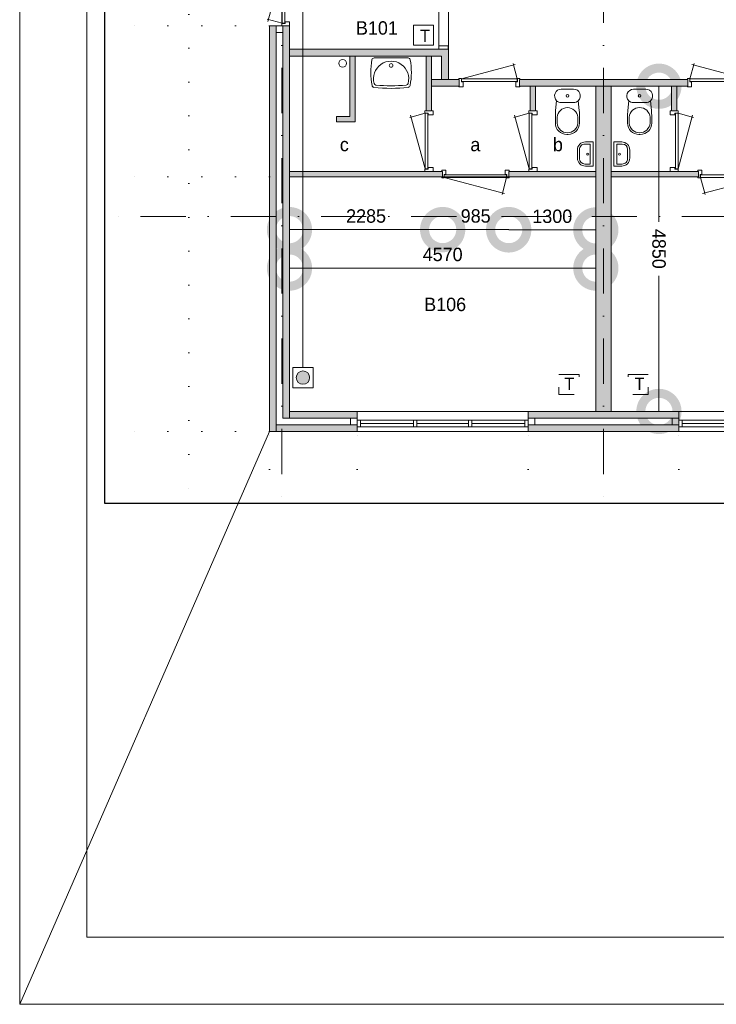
# Model space of a CAD drawing. Header units: millimetres. Extents: x 0 to 84100, y 0 to 59400.
# Tile 1 of 36: x 0 to 10391, y 0 to 14683. Entities that reach past the tile are written whole.
import ezdxf
from ezdxf.enums import TextEntityAlignment as Align
from ezdxf.xclip import XClip

# ---------------------------------------------------------------- set-up
doc = ezdxf.new("R2010")
doc.units = ezdxf.units.MM
doc.header["$PDMODE"] = 3
doc.header["$PDSIZE"] = 1
for name, pattern in [('DGN1', [504.6, 0, -504.6]), ('DGN2', [672.8, 336.4, -336.4]), ('DGN4', [1345.6, 672.8, -336.4, 0, -336.4])]:
    doc.linetypes.add(name, pattern=pattern)
for name, color, linetype in [('16', 7, 'Continuous'), ('17', 7, 'Continuous'), ('29', 7, 'Continuous'), ('30', 7, 'Continuous'), ('31', 7, 'Continuous'), ('32', 7, 'Continuous'), ('33', 7, 'Continuous'), ('40', 7, 'Continuous'), ('48', 7, 'Continuous'), ('56', 7, 'Continuous'), ('58', 7, 'Continuous'), ('62', 7, 'Continuous'), ('63', 7, 'Continuous'), ('KADER', 7, 'Continuous'), ('TRAP', 7, 'Continuous')]:
    doc.layers.add(name, color=color, linetype=linetype)
doc.styles.add('dgn001', font='dgn001.shx')
doc.styles.add('dgn003', font='dgn003.shx')
doc.styles.get("Standard").update_dxf_attribs({"font": 'arial.ttf'})
doc.dimstyles.get("Standard").update_dxf_attribs({"dimtxt": 0.18, "dimasz": 0.18, "dimexe": 0.18, "dimexo": 0.0625, "dimgap": 0.09, "dimtad": 0, "dimtih": 1, "dimtoh": 1, "dimdec": 4, "dimzin": 0, "dimdsep": 46, "dimtxsty": 'Standard', "dimcen": 0.09, "dimadec": 0, "dimazin": 0, "dimtfac": 1, "dimtdec": 4, "dimtofl": 0, "dimtmove": 0, "dimatfit": 3, "dimfxl": 1, "dimtolj": 1, "dimtzin": 0, "dimarcsym": 0})

# ---------------------------------------------------------------- blocks, each defined once
blk = doc.blocks.new('AnonymousCell41')
at = {"layer": 'TRAP', "color": 1, "linetype": 'DGN2', "lineweight": 0, "flags": 128}
blk.add_lwpolyline([(150, 139), (-150, 139), (-150, -161), (150, -161), (150, 139)], dxfattribs=at)
at = {"layer": 'TRAP', "color": 1, "linetype": 'DGN2', "lineweight": 0, "style": 'dgn001'}
blk.add_text('T', height=180, dxfattribs=at).set_placement((-52, -90))
blk = doc.blocks.new('AnonymousCell42')
at = {"layer": 'TRAP', "color": 1, "linetype": 'DGN2', "lineweight": 0, "flags": 128}
blk.add_lwpolyline([(-150, 139), (150, 139), (150, -161), (-150, -161), (-150, 139)], dxfattribs=at)
at = {"layer": 'TRAP', "color": 1, "linetype": 'DGN2', "lineweight": 0, "style": 'dgn001'}
blk.add_text('T', height=180, dxfattribs=at).set_placement((-68, -90))
blk = doc.blocks.new('EAD021')
at = {"layer": '29'}
h = blk.add_hatch(color=3, dxfattribs=at)
edge = h.paths.add_edge_path()
edge.add_arc((0, 0), 100, 0, 360)
at = {"layer": '29', "color": 3, "linetype": 'Continuous', "lineweight": 0}
blk.add_circle((0, 0), 100, dxfattribs=at)
blk = doc.blocks.new('AnonymousCell43')
at = {"layer": '29', "color": 1, "linetype": 'Continuous', "lineweight": 0, "flags": 128}
blk.add_lwpolyline([(-240, -184), (-240, 116), (60, 116), (60, -184), (-240, -184)], dxfattribs=at)
at = {"color": 1, "linetype": 'Continuous', "lineweight": 0}
blk.add_blockref('EAD021', (-90, -34), dxfattribs=at)
blk = doc.blocks.new('AnonymousCell108')
at = {"layer": 'TRAP', "color": 1, "linetype": 'Continuous', "lineweight": 0, "flags": 128}
blk.add_lwpolyline([(150, -139), (-150, -139), (-150, 161), (150, 161), (150, -139)], dxfattribs=at)
at = {"layer": 'TRAP', "color": 1, "linetype": 'DGN2', "lineweight": 0, "style": 'dgn001'}
blk.add_text('T', height=180, dxfattribs=at).set_placement((-52, -90))
blk = doc.blocks.new('CLOS02')
at = {"layer": '40', "color": 7, "linetype": 'Continuous', "lineweight": 0}
for p, q in [((-92, -220), (92, -220)), ((-155, -528), (-155, -436)), ((155, -528), (155, -436)), ((-1, -670), (1, -670))]:
    blk.add_line(p, q, dxfattribs=at)
at = {"layer": '40', "color": 7, "linetype": 'Continuous', "lineweight": 0, "flags": 128}
for points in [[(-176, -338), (-162, -192), (-162, -192, -0.674333), (-92, -20), (-92, -20), (92, -20), (92, -20, -0.674333), (162, -192), (162, -192), (176, -338), (176, -338, -0.023285), (180, -431), (180, -431), (180, -525), (180, -525, -0.414214), (10, -695), (10, -695), (-10, -695), (-10, -695, -0.414214), (-180, -525), (-180, -525), (-180, -431), (-180, -431, -0.023285), (-176, -338)], [(-155, -437, -0.917514), (155, -437)], [(155, -528, -0.917521), (-155, -528)]]:
    blk.add_lwpolyline(points, format="xyb", dxfattribs=at)
at = {"layer": '40', "color": 7, "linetype": 'Continuous', "lineweight": 0}
blk.add_circle((0, -120), 20, dxfattribs=at)
for centre, start, end in [((-92, -120), 225.9727, 270), ((92, -120), 270, 314.0273)]:
    blk.add_arc(centre, 100, start, end, dxfattribs=at)
blk = doc.blocks.new('FT01')
at = {"layer": '40', "color": 7, "linetype": 'Continuous', "lineweight": 0}
for p, q in [((-135, 180), (-20, 180)), ((-65, 149), (-65, -149)), ((-20, 180), (-20, -180)), ((-65, -149), (-144, -149))]:
    blk.add_line(p, q, dxfattribs=at)
at = {"layer": '40', "color": 7, "linetype": 'Continuous', "lineweight": 0, "flags": 128}
for points in [[(-255, 60, -0.414214), (-135, 180)], [(-224, 69, -0.414214), (-144, 149)]]:
    blk.add_lwpolyline(points, format="xyb", dxfattribs=at)
for points in [[(-144, 149), (-65, 149)], [(-255, -60), (-255, 60)], [(-224, -69), (-224, 69)], [(-20, -180), (-135, -180)]]:
    blk.add_lwpolyline(points, dxfattribs=at)
at = {"layer": '40', "color": 7, "linetype": 'Continuous', "lineweight": 0}
blk.add_circle((-101, -1), 15.1, dxfattribs=at)
for centre, radius in [((-135, -60), 120), ((-144, -69), 80)]:
    blk.add_arc(centre, radius, 180, 270, dxfattribs=at)
blk = doc.blocks.new('WT01')
at = {"layer": '40', "color": 7, "linetype": 'Continuous', "lineweight": 0}
blk.add_line((-253, -20), (253, -20), dxfattribs=at)
blk.add_circle((0, -133), 28.1, dxfattribs=at)
for centre, radius, start, end in [((766, -236), 1068, 169.7983, 190.5514), ((-253, -53), 33, 90, 169.9973), ((0, -332), 263, 344.8667, 195.1333), ((253, -53), 33, 10.0027, 90), ((-766, -236), 1068, 349.4486, 10.2017), ((-252, -426), 33, 190.3455, 263.1425), ((-222, -392), 33, 195.1333, 263.9582), ((0, 1707), 2144, 263.9582, 276.0418), ((222, -392), 33, 276.0418, 344.8667), ((252, -426), 33, 276.8575, 349.6545), ((0, 1669), 2144, 263.1425, 276.8575)]:
    blk.add_arc(centre, radius, start, end, dxfattribs=at)
blk = doc.blocks.new('830R10')
at = {"layer": '33', "color": 1, "linetype": 'Continuous', "lineweight": 0}
for p, q in [((-108, -38), (-336.87, -99.32)), ((-108, -868), (-322.82, -66.28))]:
    blk.add_line(p, q, dxfattribs=at)
at = {"layer": '33', "color": 92, "linetype": 'Continuous', "lineweight": 13, "true_color": 0x00e100, "flags": 128}
for points in [[(-100, 0), (-111, 0), (-111, -35), (-61, -35), (-61, -60), (11, -60), (11, 0), (0, 0)], [(-100, -906), (-111, -906), (-111, -871), (-61, -871), (-61, -846), (11, -846), (11, -906), (0, -906)]]:
    blk.add_lwpolyline(points, dxfattribs=at)
at = {"layer": '33', "color": 2, "linetype": 'Continuous', "lineweight": 13, "true_color": 0xf0f000, "flags": 128}
blk.add_lwpolyline([(-108, -868), (-108, -38), (-68, -38), (-68, -868), (-108, -868)], dxfattribs=at)
blk = doc.blocks.new('830R101')
at = {"layer": '33', "color": 1, "linetype": 'Continuous', "lineweight": 0}
for p, q in [((-108, -38), (-336.87, -99.32)), ((-108, -868), (-322.82, -66.28))]:
    blk.add_line(p, q, dxfattribs=at)
at = {"layer": '33', "color": 92, "linetype": 'Continuous', "lineweight": 13, "true_color": 0x00e100, "flags": 128}
for points in [[(-100, 0), (-111, 0), (-111, -35), (-61, -35), (-61, -60), (11, -60), (11, 0), (0, 0)], [(-100, -906), (-111, -906), (-111, -871), (-61, -871), (-61, -846), (11, -846), (11, -906), (0, -906)]]:
    blk.add_lwpolyline(points, dxfattribs=at)
at = {"layer": '33', "color": 2, "linetype": 'Continuous', "lineweight": 13, "true_color": 0xf0f000, "flags": 128}
blk.add_lwpolyline([(-108, -868), (-108, -38), (-68, -38), (-68, -868), (-108, -868)], dxfattribs=at)
blk = doc.blocks.new('830R102')
at = {"layer": '33', "color": 1, "linetype": 'Continuous', "lineweight": 0}
for p, q in [((-868, 108), (-66.28, 322.82)), ((-38, 108), (-99.32, 336.87))]:
    blk.add_line(p, q, dxfattribs=at)
at = {"layer": '33', "color": 92, "linetype": 'Continuous', "lineweight": 13, "true_color": 0x00e100, "flags": 128}
for points in [[(-906, 100), (-906, 111), (-871, 111), (-871, 61), (-846, 61), (-846, -11), (-906, -11), (-906, 0)], [(0, 100), (0, 111), (-35, 111), (-35, 61), (-60, 61), (-60, -11), (0, -11), (0, 0)]]:
    blk.add_lwpolyline(points, dxfattribs=at)
at = {"layer": '33', "color": 2, "linetype": 'Continuous', "lineweight": 13, "true_color": 0xf0f000, "flags": 128}
blk.add_lwpolyline([(-868, 108), (-38, 108), (-38, 68), (-868, 68), (-868, 108)], dxfattribs=at)
blk = doc.blocks.new('930L09')
at = {"layer": '33', "color": 1, "linetype": 'Continuous', "lineweight": 0}
for p, q in [((38, -98), (936.31, -338.7)), ((968, -98), (899.56, -353.44))]:
    blk.add_line(p, q, dxfattribs=at)
at = {"layer": '33', "color": 92, "linetype": 'Continuous', "lineweight": 13, "true_color": 0x00e100, "flags": 128}
for points in [[(0, -90), (0, -101), (35, -101), (35, -51), (60, -51), (60, 11), (0, 11), (0, 0)], [(1006, -90), (1006, -101), (971, -101), (971, -51), (946, -51), (946, 11), (1006, 11), (1006, 0)]]:
    blk.add_lwpolyline(points, dxfattribs=at)
at = {"layer": '33', "color": 2, "linetype": 'Continuous', "lineweight": 13, "true_color": 0xf0f000, "flags": 128}
blk.add_lwpolyline([(968, -98), (38, -98), (38, -58), (968, -58), (968, -98)], dxfattribs=at)
blk = doc.blocks.new('930L091')
at = {"layer": '33', "color": 1, "linetype": 'Continuous', "lineweight": 0}
for p, q in [((-968, -98), (-899.56, -353.44)), ((-38, -98), (-936.31, -338.7))]:
    blk.add_line(p, q, dxfattribs=at)
at = {"layer": '33', "color": 92, "linetype": 'Continuous', "lineweight": 13, "true_color": 0x00e100, "flags": 128}
for points in [[(-1006, -90), (-1006, -101), (-971, -101), (-971, -51), (-946, -51), (-946, 11), (-1006, 11), (-1006, 0)], [(0, -90), (0, -101), (-35, -101), (-35, -51), (-60, -51), (-60, 11), (0, 11), (0, 0)]]:
    blk.add_lwpolyline(points, dxfattribs=at)
at = {"layer": '33', "color": 2, "linetype": 'Continuous', "lineweight": 13, "true_color": 0xf0f000, "flags": 128}
blk.add_lwpolyline([(-968, -98), (-38, -98), (-38, -58), (-968, -58), (-968, -98)], dxfattribs=at)
blk = doc.blocks.new('CLOS021')
at = {"layer": '40', "color": 7, "linetype": 'Continuous', "lineweight": 0}
for p, q in [((92, -220), (-93, -220)), ((-155, -528), (-155, -436)), ((155, -528), (155, -436)), ((1, -670), (-1, -670))]:
    blk.add_line(p, q, dxfattribs=at)
at = {"layer": '40', "color": 7, "linetype": 'Continuous', "lineweight": 0, "flags": 128}
for points in [[(176, -338), (162, -192), (162, -192, 0.674333), (92, -20), (92, -20), (-93, -20), (-93, -20, 0.674333), (-162, -192), (-162, -192), (-176, -338), (-176, -338, 0.023285), (-180, -431), (-180, -431), (-180, -525), (-180, -525, 0.414214), (-10, -695), (-10, -695), (10, -695), (10, -695, 0.414214), (180, -525), (180, -525), (180, -431), (180, -431, 0.023285), (176, -338)], [(-93, -220, -0.194504), (-162, -192)], [(162, -192, -0.194504), (92, -220)]]:
    blk.add_lwpolyline(points, format="xyb", dxfattribs=at)
at = {"layer": '40', "color": 7, "linetype": 'Continuous', "lineweight": 0}
blk.add_circle((0, -120), 20, dxfattribs=at)
for centre, start, end in [((0, -450), 4.9263, 175.0736), ((0, -514), 184.9259, 355.0741)]:
    blk.add_arc(centre, 156, start, end, dxfattribs=at)
blk = doc.blocks.new('FT011')
at = {"layer": '40', "color": 7, "linetype": 'Continuous', "lineweight": 0}
for p, q in [((135, 180), (20, 180)), ((20, 180), (20, -180)), ((65, 149), (65, -149)), ((65, -149), (144, -149))]:
    blk.add_line(p, q, dxfattribs=at)
at = {"layer": '40', "color": 7, "linetype": 'Continuous', "lineweight": 0, "flags": 128}
for points in [[(144, 149), (65, 149)], [(224, -69), (224, 69)], [(255, -60), (255, 60)], [(20, -180), (135, -180)]]:
    blk.add_lwpolyline(points, dxfattribs=at)
for points in [[(255, -60, -0.414214), (135, -180)], [(224, -69, -0.414214), (144, -149)]]:
    blk.add_lwpolyline(points, format="xyb", dxfattribs=at)
at = {"layer": '40', "color": 7, "linetype": 'Continuous', "lineweight": 0}
blk.add_circle((101, -1), 15.1, dxfattribs=at)
for centre, radius in [((135, 60), 120), ((144, 69), 80)]:
    blk.add_arc(centre, radius, 0, 90, dxfattribs=at)
blk = doc.blocks.new('830R104')
at = {"layer": '33', "color": 1, "linetype": 'Continuous', "lineweight": 0}
for p, q in [((108, -38), (336.87, -99.32)), ((108, -868), (322.82, -66.28))]:
    blk.add_line(p, q, dxfattribs=at)
at = {"layer": '33', "color": 92, "linetype": 'Continuous', "lineweight": 13, "true_color": 0x00e100, "flags": 128}
for points in [[(100, 0), (111, 0), (111, -35), (61, -35), (61, -60), (-11, -60), (-11, 0), (0, 0)], [(100, -906), (111, -906), (111, -871), (61, -871), (61, -846), (-11, -846), (-11, -906), (0, -906)]]:
    blk.add_lwpolyline(points, dxfattribs=at)
at = {"layer": '33', "color": 2, "linetype": 'Continuous', "lineweight": 13, "true_color": 0xf0f000, "flags": 128}
blk.add_lwpolyline([(108, -868), (108, -38), (68, -38), (68, -868), (108, -868)], dxfattribs=at)
blk = doc.blocks.new('830R105')
at = {"layer": '33', "color": 1, "linetype": 'Continuous', "lineweight": 0}
for p, q in [((38, 108), (99.32, 336.87)), ((868, 108), (66.28, 322.82))]:
    blk.add_line(p, q, dxfattribs=at)
at = {"layer": '33', "color": 92, "linetype": 'Continuous', "lineweight": 13, "true_color": 0x00e100, "flags": 128}
for points in [[(0, 100), (0, 111), (35, 111), (35, 61), (60, 61), (60, -11), (0, -11), (0, 0)], [(906, 100), (906, 111), (871, 111), (871, 61), (846, 61), (846, -11), (906, -11), (906, 0)]]:
    blk.add_lwpolyline(points, dxfattribs=at)
at = {"layer": '33', "color": 2, "linetype": 'Continuous', "lineweight": 13, "true_color": 0xf0f000, "flags": 128}
blk.add_lwpolyline([(868, 108), (38, 108), (38, 68), (868, 68), (868, 108)], dxfattribs=at)
blk = doc.blocks.new('830L091')
at = {"layer": '33', "color": 1, "linetype": 'Continuous', "lineweight": 0}
for p, q in [((-98, -38), (-312.82, -839.72)), ((-98, -868), (-323.91, -807.47))]:
    blk.add_line(p, q, dxfattribs=at)
at = {"layer": '33', "color": 92, "linetype": 'Continuous', "lineweight": 13, "true_color": 0x00e100, "flags": 128}
for points in [[(-90, 0), (-101, 0), (-101, -35), (-51, -35), (-51, -60), (11, -60), (11, 0), (0, 0)], [(-90, -906), (-101, -906), (-101, -871), (-51, -871), (-51, -846), (11, -846), (11, -906), (0, -906)]]:
    blk.add_lwpolyline(points, dxfattribs=at)
at = {"layer": '33', "color": 2, "linetype": 'Continuous', "lineweight": 13, "true_color": 0xf0f000, "flags": 128}
blk.add_lwpolyline([(-98, -38), (-98, -868), (-58, -868), (-58, -38), (-98, -38)], dxfattribs=at)
blk = doc.blocks.new('A1')
at = {"layer": 'KADER', "color": 1, "linetype": 'Continuous', "lineweight": 0}
for p, q in [((0, 59400), (0, 0)), ((0, 0), (84100, 0))]:
    blk.add_line(p, q, dxfattribs=at)
at = {"layer": 'KADER', "color": 5, "linetype": 'Continuous', "lineweight": 0, "flags": 128}
blk.add_lwpolyline([(1000, 1000), (83100, 1000), (83100, 58400), (1000, 58400), (1000, 1000)], dxfattribs=at)
blk = doc.blocks.new('_DotSmall')
at = {"color": 0, "linetype": 'ByBlock', "const_width": 0.5}
blk.add_lwpolyline([(-0.0625, 0, 1), (0.0625, 0, 1)], format="xyb", close=True, dxfattribs=at)
blk = doc.blocks.new('*D18448')
at = {"layer": '58', "color": 3, "linetype": 'Continuous', "lineweight": 0, "transparency": 16777216}
blk.add_line((5375, 2692), (7925, 2692), dxfattribs=at)
at = {"layer": 'Defpoints', "color": 0, "linetype": 'Continuous', "transparency": 16777216}
for p in [(5375, 4684), (7925, 4684), (7925, 2692)]:
    blk.add_point(p, dxfattribs=at)
at = {"layer": '58', "color": 3, "linetype": 'Continuous', "lineweight": 0, "transparency": 16777216, "xscale": 1080, "yscale": 1080, "zscale": 1080, "rotation": 180}
blk.add_blockref('_DotSmall', (5375, 2692), dxfattribs=at)
at = {"layer": '58', "color": 3, "linetype": 'Continuous', "lineweight": 0, "transparency": 16777216, "xscale": 1080, "yscale": 1080, "zscale": 1080}
blk.add_blockref('_DotSmall', (7925, 2692), dxfattribs=at)
at = {"layer": '58', "color": 3, "linetype": 'Continuous', "lineweight": 0, "transparency": 16777216, "insert": (6650, 2894), "char_height": 200, "attachment_point": 5, "style": 'dgn003'}
blk.add_mtext('\\A1;2550', dxfattribs=at)
blk = doc.blocks.new('*D18449')
at = {"layer": '58', "color": 3, "linetype": 'Continuous', "lineweight": 0, "transparency": 16777216}
blk.add_line((3125, 2692), (5375, 2692), dxfattribs=at)
at = {"layer": 'Defpoints', "color": 0, "linetype": 'Continuous', "transparency": 16777216}
for p in [(3125, 4684), (5375, 4684), (5375, 2692)]:
    blk.add_point(p, dxfattribs=at)
at = {"layer": '58', "color": 3, "linetype": 'Continuous', "lineweight": 0, "transparency": 16777216, "xscale": 1080, "yscale": 1080, "zscale": 1080, "rotation": 180}
blk.add_blockref('_DotSmall', (3125, 2692), dxfattribs=at)
at = {"layer": '58', "color": 3, "linetype": 'Continuous', "lineweight": 0, "transparency": 16777216, "xscale": 1080, "yscale": 1080, "zscale": 1080}
blk.add_blockref('_DotSmall', (5375, 2692), dxfattribs=at)
at = {"layer": '58', "color": 3, "linetype": 'Continuous', "lineweight": 0, "transparency": 16777216, "insert": (4250, 2894), "char_height": 200, "attachment_point": 5, "style": 'dgn003'}
blk.add_mtext('\\A1;2250', dxfattribs=at)
blk = doc.blocks.new('*D18450')
at = {"layer": '58', "color": 3, "linetype": 'Continuous', "lineweight": 0, "transparency": 16777216}
blk.add_line((3125, 2692), (575, 2692), dxfattribs=at)
at = {"layer": 'Defpoints', "color": 0, "linetype": 'Continuous', "transparency": 16777216}
for p in [(575, 4684), (3125, 4684), (575, 2692)]:
    blk.add_point(p, dxfattribs=at)
at = {"layer": '58', "color": 3, "linetype": 'Continuous', "lineweight": 0, "transparency": 16777216, "xscale": 1080, "yscale": 1080, "zscale": 1080, "rotation": 180}
blk.add_blockref('_DotSmall', (575, 2692), dxfattribs=at)
at = {"layer": '58', "color": 3, "linetype": 'Continuous', "lineweight": 0, "transparency": 16777216, "xscale": 1080, "yscale": 1080, "zscale": 1080}
blk.add_blockref('_DotSmall', (3125, 2692), dxfattribs=at)
at = {"layer": '58', "color": 3, "linetype": 'Continuous', "lineweight": 0, "transparency": 16777216, "insert": (1850, 2894), "char_height": 200, "attachment_point": 5, "style": 'dgn003'}
blk.add_mtext('\\A1;2550', dxfattribs=at)
blk = doc.blocks.new('*D18451')
at = {"layer": '58', "color": 3, "linetype": 'Continuous', "lineweight": 0, "transparency": 16777216}
blk.add_line((-735, 2692), (575, 2692), dxfattribs=at)
at = {"layer": 'Defpoints', "color": 0, "linetype": 'Continuous', "transparency": 16777216}
for p in [(-735, 4684), (575, 4684), (575, 2692)]:
    blk.add_point(p, dxfattribs=at)
at = {"layer": '58', "color": 3, "linetype": 'Continuous', "lineweight": 0, "transparency": 16777216, "xscale": 1080, "yscale": 1080, "zscale": 1080, "rotation": 180}
blk.add_blockref('_DotSmall', (-735, 2692), dxfattribs=at)
at = {"layer": '58', "color": 3, "linetype": 'Continuous', "lineweight": 0, "transparency": 16777216, "xscale": 1080, "yscale": 1080, "zscale": 1080}
blk.add_blockref('_DotSmall', (575, 2692), dxfattribs=at)
at = {"layer": '58', "color": 3, "linetype": 'Continuous', "lineweight": 0, "transparency": 16777216, "insert": (-80, 2894), "char_height": 200, "attachment_point": 5, "style": 'dgn003'}
blk.add_mtext('\\A1;1310', dxfattribs=at)
blk = doc.blocks.new('*D18452')
at = {"layer": '58', "color": 3, "linetype": 'Continuous', "lineweight": 0, "transparency": 16777216}
blk.add_line((1850, 7695), (-435, 7695), dxfattribs=at)
at = {"layer": 'Defpoints', "color": 0, "linetype": 'Continuous', "transparency": 16777216}
for p in [(-435, 8484), (1850, 8484), (-435, 7695)]:
    blk.add_point(p, dxfattribs=at)
at = {"layer": '58', "color": 3, "linetype": 'Continuous', "lineweight": 0, "transparency": 16777216, "xscale": 1080, "yscale": 1080, "zscale": 1080, "rotation": 180}
blk.add_blockref('_DotSmall', (-435, 7695), dxfattribs=at)
at = {"layer": '58', "color": 3, "linetype": 'Continuous', "lineweight": 0, "transparency": 16777216, "xscale": 1080, "yscale": 1080, "zscale": 1080}
blk.add_blockref('_DotSmall', (1850, 7695), dxfattribs=at)
at = {"layer": '58', "color": 3, "linetype": 'Continuous', "lineweight": 0, "transparency": 16777216, "insert": (707, 7897), "char_height": 200, "attachment_point": 5, "style": 'dgn003'}
blk.add_mtext('\\A1;2285', dxfattribs=at)
blk = doc.blocks.new('*D18453')
at = {"layer": '58', "color": 3, "linetype": 'Continuous', "lineweight": 0, "transparency": 16777216}
blk.add_line((2835, 7696), (1850, 7696), dxfattribs=at)
at = {"layer": 'Defpoints', "color": 0, "linetype": 'Continuous', "transparency": 16777216}
for p in [(1850, 8484), (2835, 8484), (1850, 7696)]:
    blk.add_point(p, dxfattribs=at)
at = {"layer": '58', "color": 3, "linetype": 'Continuous', "lineweight": 0, "transparency": 16777216, "xscale": 1080, "yscale": 1080, "zscale": 1080, "rotation": 180}
blk.add_blockref('_DotSmall', (1850, 7696), dxfattribs=at)
at = {"layer": '58', "color": 3, "linetype": 'Continuous', "lineweight": 0, "transparency": 16777216, "xscale": 1080, "yscale": 1080, "zscale": 1080}
blk.add_blockref('_DotSmall', (2835, 7696), dxfattribs=at)
at = {"layer": '58', "color": 3, "linetype": 'Continuous', "lineweight": 0, "transparency": 16777216, "insert": (2342, 7898), "char_height": 200, "attachment_point": 5, "style": 'dgn003'}
blk.add_mtext('\\A1;985', dxfattribs=at)
blk = doc.blocks.new('*D18454')
at = {"layer": '58', "color": 3, "linetype": 'Continuous', "lineweight": 0, "transparency": 16777216}
blk.add_line((4135, 7691), (2835, 7691), dxfattribs=at)
at = {"layer": 'Defpoints', "color": 0, "linetype": 'Continuous', "transparency": 16777216}
for p in [(2835, 8484), (4135, 8484), (2835, 7691)]:
    blk.add_point(p, dxfattribs=at)
at = {"layer": '58', "color": 3, "linetype": 'Continuous', "lineweight": 0, "transparency": 16777216, "xscale": 1080, "yscale": 1080, "zscale": 1080, "rotation": 180}
blk.add_blockref('_DotSmall', (2835, 7691), dxfattribs=at)
at = {"layer": '58', "color": 3, "linetype": 'Continuous', "lineweight": 0, "transparency": 16777216, "xscale": 1080, "yscale": 1080, "zscale": 1080}
blk.add_blockref('_DotSmall', (4135, 7691), dxfattribs=at)
at = {"layer": '58', "color": 3, "linetype": 'Continuous', "lineweight": 0, "transparency": 16777216, "insert": (3485, 7893), "char_height": 200, "attachment_point": 5, "style": 'dgn003'}
blk.add_mtext('\\A1;1300', dxfattribs=at)
blk = doc.blocks.new('*D18455')
at = {"layer": '58', "color": 3, "linetype": 'Continuous', "lineweight": 0, "transparency": 16777216}
for p, q in [((5076, 9834), (5076, 7812)), ((5076, 4984), (5076, 7007))]:
    blk.add_line(p, q, dxfattribs=at)
at = {"layer": 'Defpoints', "color": 0, "linetype": 'Continuous', "transparency": 16777216}
for p in [(4135, 9834), (5076, 9834), (4135, 4984)]:
    blk.add_point(p, dxfattribs=at)
at = {"layer": '58', "color": 3, "linetype": 'Continuous', "lineweight": 0, "transparency": 16777216, "xscale": 1080, "yscale": 1080, "zscale": 1080}
for p, rotation in [((5076, 9834), 90), ((5076, 4984), 270)]:
    blk.add_blockref('_DotSmall', p, dxfattribs=dict(at, rotation=rotation))
at = {"layer": '58', "color": 3, "linetype": 'Continuous', "lineweight": 0, "transparency": 16777216, "insert": (5076, 7409), "char_height": 200, "attachment_point": 5, "rotation": 270, "style": 'dgn003'}
blk.add_mtext('\\A1;4850', dxfattribs=at)
blk = doc.blocks.new('*D18456')
at = {"layer": '58', "color": 3, "linetype": 'Continuous', "lineweight": 0, "transparency": 16777216}
for p, q in [((-3935.24, 10734.49), (-3935.24, 8108.330382)), ((-3935.24, 4684.49), (-3935.24, 7310.649618))]:
    blk.add_line(p, q, dxfattribs=at)
at = {"layer": 'Defpoints', "color": 0, "linetype": 'Continuous', "transparency": 16777216}
for p in [(-525.86, 10734.49), (-3935.24, 4684.49), (-525.86, 4684.49)]:
    blk.add_point(p, dxfattribs=at)
at = {"layer": '58', "color": 3, "linetype": 'Continuous', "lineweight": 0, "transparency": 16777216, "xscale": 1080, "yscale": 1080, "zscale": 1080}
for p, rotation in [((-3935.24, 10734.49), 90), ((-3935.24, 4684.49), 270)]:
    blk.add_blockref('_DotSmall', p, dxfattribs=dict(at, rotation=rotation))
at = {"layer": '58', "color": 3, "linetype": 'Continuous', "lineweight": 0, "transparency": 16777216, "insert": (-3935.24, 7709.49), "char_height": 200, "attachment_point": 5, "rotation": 90, "style": 'dgn003'}
blk.add_mtext('\\A1;6050', dxfattribs=at)
blk = doc.blocks.new('*D18534')
at = {"layer": '58', "color": 3, "linetype": 'Continuous', "lineweight": 0, "transparency": 16777216}
blk.add_line((1935, 11447), (-435, 11447), dxfattribs=at)
at = {"layer": 'Defpoints', "color": 0, "linetype": 'Continuous', "transparency": 16777216}
for p in [(-435, 11447), (-435, 10763), (1935, 10763)]:
    blk.add_point(p, dxfattribs=at)
at = {"layer": '58', "color": 3, "linetype": 'Continuous', "lineweight": 0, "transparency": 16777216, "xscale": 1080, "yscale": 1080, "zscale": 1080, "rotation": 180}
blk.add_blockref('_DotSmall', (-435, 11447), dxfattribs=at)
at = {"layer": '58', "color": 3, "linetype": 'Continuous', "lineweight": 0, "transparency": 16777216, "xscale": 1080, "yscale": 1080, "zscale": 1080}
blk.add_blockref('_DotSmall', (1935, 11447), dxfattribs=at)
at = {"layer": '58', "color": 3, "linetype": 'Continuous', "lineweight": 0, "transparency": 16777216, "insert": (750, 11650), "char_height": 200, "attachment_point": 5, "style": 'dgn003'}
blk.add_mtext('\\A1;2370', dxfattribs=at)
blk = doc.blocks.new('*D18552')
at = {"layer": '58', "color": 3, "linetype": 'Continuous', "lineweight": 0, "transparency": 16777216}
blk.add_line((-1935, 1401), (-735, 1401), dxfattribs=at)
at = {"layer": 'Defpoints', "color": 0, "linetype": 'Continuous', "transparency": 16777216}
for p in [(-1935, 11350), (-735, 11350), (-735, 1401)]:
    blk.add_point(p, dxfattribs=at)
at = {"layer": '58', "color": 3, "linetype": 'Continuous', "lineweight": 0, "transparency": 16777216, "xscale": 1080, "yscale": 1080, "zscale": 1080, "rotation": 180}
blk.add_blockref('_DotSmall', (-1935, 1401), dxfattribs=at)
at = {"layer": '58', "color": 3, "linetype": 'Continuous', "lineweight": 0, "transparency": 16777216, "xscale": 1080, "yscale": 1080, "zscale": 1080}
blk.add_blockref('_DotSmall', (-735, 1401), dxfattribs=at)
at = {"layer": '58', "color": 3, "linetype": 'Continuous', "lineweight": 0, "transparency": 16777216, "insert": (-1335, 1603), "char_height": 200, "attachment_point": 5, "style": 'dgn003'}
blk.add_mtext('\\A1;1200', dxfattribs=at)
blk = doc.blocks.new('*D18555')
at = {"layer": '58', "color": 3, "linetype": 'Continuous', "lineweight": 0, "transparency": 16777216}
blk.add_line((4135, 7122), (-435, 7122), dxfattribs=at)
at = {"layer": 'Defpoints', "color": 0, "linetype": 'Continuous', "transparency": 16777216}
for p in [(-435, 7122), (-435, 5995), (4135, 5995)]:
    blk.add_point(p, dxfattribs=at)
at = {"layer": '58', "color": 3, "linetype": 'Continuous', "lineweight": 0, "transparency": 16777216, "xscale": 1080, "yscale": 1080, "zscale": 1080, "rotation": 180}
blk.add_blockref('_DotSmall', (-435, 7122), dxfattribs=at)
at = {"layer": '58', "color": 3, "linetype": 'Continuous', "lineweight": 0, "transparency": 16777216, "xscale": 1080, "yscale": 1080, "zscale": 1080}
blk.add_blockref('_DotSmall', (4135, 7122), dxfattribs=at)
at = {"layer": '58', "color": 3, "linetype": 'Continuous', "lineweight": 0, "transparency": 16777216, "insert": (1850, 7324), "char_height": 200, "attachment_point": 5, "style": 'dgn003'}
blk.add_mtext('\\A1;4570', dxfattribs=at)
blk = doc.blocks.new('*D18556')
at = {"layer": '58', "color": 3, "linetype": 'Continuous', "lineweight": 0, "transparency": 16777216}
for p, q in [((-635, 1859), (-1715, 1859)), ((-635, 1859), (-535, 1859)), ((-535, 1859), (545, 1859))]:
    blk.add_line(p, q, dxfattribs=at)
at = {"layer": 'Defpoints', "color": 0, "linetype": 'Continuous', "transparency": 16777216}
for p in [(-635, 4684), (-535, 4684), (-535, 1859)]:
    blk.add_point(p, dxfattribs=at)
at = {"layer": '58', "color": 3, "linetype": 'Continuous', "lineweight": 0, "transparency": 16777216, "xscale": 1080, "yscale": 1080, "zscale": 1080}
blk.add_blockref('_DotSmall', (-635, 1859), dxfattribs=at)
at = {"layer": '58', "color": 3, "linetype": 'Continuous', "lineweight": 0, "transparency": 16777216, "xscale": 1080, "yscale": 1080, "zscale": 1080, "rotation": 180}
blk.add_blockref('_DotSmall', (-535, 1859), dxfattribs=at)
at = {"layer": '58', "color": 3, "linetype": 'Continuous', "lineweight": 0, "transparency": 16777216, "insert": (-585, 2061), "char_height": 200, "attachment_point": 5, "style": 'dgn003'}
blk.add_mtext('\\A1;100', dxfattribs=at)
blk = doc.blocks.new('*D18558')
at = {"layer": '58', "color": 3, "linetype": 'Continuous', "lineweight": 0, "transparency": 16777216}
for p, q in [((4135, 1859), (3055, 1859)), ((4365, 1859), (4135, 1859)), ((4365, 1859), (5445, 1859))]:
    blk.add_line(p, q, dxfattribs=at)
at = {"layer": 'Defpoints', "color": 0, "linetype": 'Continuous', "transparency": 16777216}
for p in [(4135, 4984), (4365, 4984), (4135, 1859)]:
    blk.add_point(p, dxfattribs=at)
at = {"layer": '58', "color": 3, "linetype": 'Continuous', "lineweight": 0, "transparency": 16777216, "xscale": 1080, "yscale": 1080, "zscale": 1080}
blk.add_blockref('_DotSmall', (4135, 1859), dxfattribs=at)
at = {"layer": '58', "color": 3, "linetype": 'Continuous', "lineweight": 0, "transparency": 16777216, "xscale": 1080, "yscale": 1080, "zscale": 1080, "rotation": 180}
blk.add_blockref('_DotSmall', (4365, 1859), dxfattribs=at)
at = {"layer": '58', "color": 3, "linetype": 'Continuous', "lineweight": 0, "transparency": 16777216, "insert": (4250, 2061), "char_height": 200, "attachment_point": 5, "style": 'dgn003'}
blk.add_mtext('\\A1;230', dxfattribs=at)
blk = doc.blocks.new('AnonymousCell111')
at = {"color": 1, "linetype": 'Continuous', "lineweight": 0}
blk.add_blockref('A1', (-42050, -29700), dxfattribs=at)
blk = doc.blocks.new('50E03_329_B01 - Default')
at = {"layer": '62'}
for color, points in [(7, [(-735.24, 10734.49), (-635.24, 10734.49), (-635.24, 4684.49), (-735.24, 4684.49)]), (9, [(-535.24, 4884.49), (-435.24, 4884.49), (-435.24, 10734.49), (-535.24, 10734.49)]), (7, [(-435.24, 10384.49), (-435.24, 10284.49), (1834.76, 10284.49), (1834.76, 9934.49), (1934.76, 9934.49), (1934.76, 10384.49)]), (9, [(264.76, 9384.49), (264.76, 9304.49), (544.76, 9304.49), (544.76, 10284.49), (464.76, 10284.49), (464.76, 9384.49)]), (9, [(1604.76, 9464.49), (1684.76, 9464.49), (1684.76, 10284.49), (1604.76, 10284.49)]), (7, [(1684.76, 9834.49), (2094.76, 9834.49), (2094.76, 9934.49), (1684.76, 9934.49)]), (7, [(2994.76, 9834.49), (4249.76, 9834.49), (4249.76, 9934.49), (2994.76, 9934.49)]), (7, [(5504.76, 9834.49), (4249.76, 9834.49), (4249.76, 9934.49), (5504.76, 9934.49)]), (9, [(3154.76, 9464.49), (3234.76, 9464.49), (3234.76, 9834.49), (3154.76, 9834.49)]), (9, [(4134.76, 9834.49), (4364.76, 9834.49), (4364.76, 4984.49), (4134.76, 4984.49)]), (9, [(5344.76, 9464.49), (5264.76, 9464.49), (5264.76, 9834.49), (5344.76, 9834.49)]), (9, [(-435.24, 8564.49), (1849.76, 8564.49), (1849.76, 8484.49), (-435.24, 8484.49)]), (9, [(2834.76, 8564.49), (4134.76, 8564.49), (4134.76, 8484.49), (2834.76, 8484.49)]), (9, [(5664.76, 8564.49), (4364.76, 8564.49), (4364.76, 8484.49), (5664.76, 8484.49)]), (9, [(574.76, 4884.49), (-435.24, 4884.49), (-435.24, 4984.49), (574.76, 4984.49)]), (9, [(3124.76, 4984.49), (5374.76, 4984.49), (5374.76, 4884.49), (3124.76, 4884.49)]), (7, [(-635.24, 4784.49), (574.76, 4784.49), (574.76, 4684.49), (-635.24, 4684.49)]), (7, [(3124.76, 4784.49), (5374.76, 4784.49), (5374.76, 4684.49), (3124.76, 4684.49)])]:
    blk.add_hatch(color=color, dxfattribs=at).paths.add_polyline_path(points)
at = {"layer": '16', "color": 92, "linetype": 'Continuous', "lineweight": 0, "true_color": 0x00e100}
for p, q in [((-435.24, 10734.49), (-735.24, 10734.49)), ((574.76, 4984.49), (-435.24, 4984.49)), ((574.76, 4684.49), (-735.24, 4684.49))]:
    blk.add_line(p, q, dxfattribs=at)
at = {"layer": '16', "color": 92, "linetype": 'Continuous', "lineweight": 0, "true_color": 0x00e100, "flags": 128}
for points in [[(-735.24, 4684.49), (-735.24, 10734.49)], [(-435.24, 4984.49), (-435.24, 10734.49)], [(-635.24, 10634.49), (-535.24, 10634.49), (-535.24, 4884.49), (474.76, 4884.49), (474.76, 4784.49), (-635.24, 4784.49), (-635.24, 10634.49)], [(-435.24, 10384.49), (1934.76, 10384.49), (1934.76, 9934.49), (1834.76, 9934.49), (1834.76, 10284.49), (-435.24, 10284.49), (-435.24, 10384.49)], [(464.76, 10284.49), (464.76, 9384.49), (264.76, 9384.49), (264.76, 9304.49), (544.76, 9304.49), (544.76, 10284.49), (464.76, 10284.49)], [(1604.76, 10284.49), (1684.76, 10284.49), (1684.76, 9464.49), (1604.76, 9464.49), (1604.76, 10284.49)], [(1684.76, 9934.49), (2094.76, 9934.49), (2094.76, 9834.49), (1684.76, 9834.49), (1684.76, 9934.49)], [(2994.76, 9934.49), (4249.76, 9934.49), (4249.76, 9834.49), (2994.76, 9834.49), (2994.76, 9934.49)], [(5504.76, 9934.49), (4249.76, 9934.49), (4249.76, 9834.49), (5504.76, 9834.49), (5504.76, 9934.49)], [(3154.76, 9834.49), (3234.76, 9834.49), (3234.76, 9464.49), (3154.76, 9464.49), (3154.76, 9834.49)], [(5344.76, 9834.49), (5264.76, 9834.49), (5264.76, 9464.49), (5344.76, 9464.49), (5344.76, 9834.49)], [(1849.76, 8564.49), (-435.24, 8564.49), (-435.24, 8484.49), (1849.76, 8484.49), (1849.76, 8564.49)], [(4134.76, 8564.49), (2834.76, 8564.49), (2834.76, 8484.49), (4134.76, 8484.49), (4134.76, 8564.49)], [(4364.76, 8564.49), (5664.76, 8564.49), (5664.76, 8484.49), (4364.76, 8484.49), (4364.76, 8564.49)], [(574.76, 4984.49), (574.76, 4984.49), (574.76, 4684.49), (574.76, 4684.49), (574.76, 4984.49)], [(3124.76, 4984.49), (5374.76, 4984.49), (5374.76, 4684.49), (3124.76, 4684.49), (3124.76, 4984.49)], [(3224.76, 4884.49), (5274.76, 4884.49), (5274.76, 4784.49), (3224.76, 4784.49), (3224.76, 4884.49)]]:
    blk.add_lwpolyline(points, dxfattribs=at)
at = {"layer": '17', "color": 92, "linetype": 'Continuous', "lineweight": 0, "true_color": 0x00e100, "flags": 128}
blk.add_lwpolyline([(4364.76, 9834.49), (4134.76, 9834.49), (4134.76, 4984.49), (4364.76, 4984.49), (4364.76, 9834.49)], dxfattribs=at)
at = {"layer": '30', "color": 3, "linetype": 'Continuous', "lineweight": 0}
for p, q in [((574.76, 4984.49), (3124.76, 4984.49)), ((5274.76, 4884.49), (5274.76, 4784.49)), ((7924.76, 4984.49), (5374.76, 4984.49)), ((574.76, 4684.49), (3124.76, 4684.49)), ((7924.76, 4684.49), (5374.76, 4684.49))]:
    blk.add_line(p, q, dxfattribs=at)
at = {"layer": '31', "color": 3, "linetype": 'Continuous', "lineweight": 0}
for p, q in [((1794.76, 10384.49), (1794.76, 11984.49)), ((1934.76, 10384.49), (1934.76, 11984.49))]:
    blk.add_line(p, q, dxfattribs=at)
at = {"layer": '32', "color": 3, "linetype": 'Continuous', "lineweight": 0}
for p, q in [((3074.76, 4854.49), (624.76, 4854.49)), ((624.76, 4854.49), (624.76, 4754.49)), ((5424.76, 4854.49), (7874.76, 4854.49)), ((624.76, 4804.49), (1416.43, 4804.49)), ((624.76, 4754.49), (3124.76, 4754.49)), ((1466.43, 4804.49), (2233.1, 4804.49)), ((2283.1, 4804.49), (3074.76, 4804.49)), ((7874.76, 4754.49), (5374.76, 4754.49)), ((6216.42, 4804.49), (5424.76, 4804.49))]:
    blk.add_line(p, q, dxfattribs=at)
at = {"layer": '32', "color": 3, "linetype": 'Continuous', "lineweight": 0, "flags": 128}
for points in [[(1794.76, 10384.49), (1794.76, 10434.49), (1933.76, 10434.49), (1933.76, 10384.49), (1794.76, 10384.49)], [(574.76, 4754.49), (624.76, 4754.49), (624.76, 4854.49), (574.76, 4854.49), (574.76, 4754.49)], [(1416.43, 4754.49), (1466.43, 4754.49), (1466.43, 4854.49), (1416.43, 4854.49), (1416.43, 4754.49)], [(2233.1, 4754.49), (2283.1, 4754.49), (2283.1, 4854.49), (2233.1, 4854.49), (2233.1, 4754.49)], [(3074.76, 4754.49), (3124.76, 4754.49), (3124.76, 4854.49), (3074.76, 4854.49), (3074.76, 4754.49)], [(5424.76, 4754.49), (5374.76, 4754.49), (5374.76, 4854.49), (5424.76, 4854.49), (5424.76, 4754.49)]]:
    blk.add_lwpolyline(points, dxfattribs=at)
at = {"layer": '40', "color": 3, "linetype": 'Continuous', "lineweight": 0}
blk.add_circle((358, 10175.89), 57.46, dxfattribs=at)
at = {"layer": '56', "color": 3, "linetype": 'DGN4', "lineweight": 0}
for p, q in [((-550.24, 55989.76), (-550.24, 547.85)), ((4249.76, 55989.76), (4249.76, 547.85)), ((52180.43, 7892.77), (-3616.95, 7892.77))]:
    blk.add_line(p, q, dxfattribs=at)
at = {"layer": '58', "color": 3, "linetype": 'DGN1', "lineweight": 0}
for p, q in [((-1935.24, 11914.49), (-1935.24, 1401.06)), ((-735.24, 10734.49), (-3935.24, 10734.49)), ((-735.24, 8484.49), (-3935.24, 8484.49)), ((-735.24, 4684.49), (-3935.24, 4684.49)), ((-735.24, 1401.06), (-735.24, 4684.49)), ((574.76, 2684.49), (574.76, 4684.49)), ((3124.76, 2684.49), (3124.76, 4684.49)), ((5374.76, 2684.49), (5374.76, 4684.49))]:
    blk.add_line(p, q, dxfattribs=at)
at = {"layer": '58', "color": 3, "linetype": 'Continuous', "lineweight": 0}
blk.add_line((1849.76, 8484.49), (2834.76, 8484.49), dxfattribs=at)
at = {"layer": '62', "color": 7, "linetype": 'Continuous', "lineweight": 0, "flags": 128}
for points in [[(-735.24, 10734.49), (-635.24, 10734.49), (-635.24, 4684.49), (-735.24, 4684.49), (-735.24, 10734.49)], [(-435.24, 10384.49), (-435.24, 10284.49), (1834.76, 10284.49), (1834.76, 9934.49), (1934.76, 9934.49), (1934.76, 10384.49), (-435.24, 10384.49)], [(1684.76, 9834.49), (2094.76, 9834.49), (2094.76, 9934.49), (1684.76, 9934.49), (1684.76, 9834.49)], [(2994.76, 9834.49), (4249.76, 9834.49), (4249.76, 9934.49), (2994.76, 9934.49), (2994.76, 9834.49)], [(5504.76, 9834.49), (4249.76, 9834.49), (4249.76, 9934.49), (5504.76, 9934.49), (5504.76, 9834.49)], [(-635.24, 4784.49), (574.76, 4784.49), (574.76, 4684.49), (-635.24, 4684.49), (-635.24, 4784.49)], [(3124.76, 4784.49), (5374.76, 4784.49), (5374.76, 4684.49), (3124.76, 4684.49), (3124.76, 4784.49)]]:
    blk.add_lwpolyline(points, dxfattribs=at)
at = {"layer": '62', "color": 9, "linetype": 'Continuous', "lineweight": 0, "flags": 128}
for points in [[(-535.24, 4884.49), (-435.24, 4884.49), (-435.24, 10734.49), (-535.24, 10734.49), (-535.24, 4884.49)], [(264.76, 9384.49), (264.76, 9304.49), (544.76, 9304.49), (544.76, 10284.49), (464.76, 10284.49), (464.76, 9384.49), (264.76, 9384.49)], [(1604.76, 9464.49), (1684.76, 9464.49), (1684.76, 10284.49), (1604.76, 10284.49), (1604.76, 9464.49)], [(3154.76, 9464.49), (3234.76, 9464.49), (3234.76, 9834.49), (3154.76, 9834.49), (3154.76, 9464.49)], [(4134.76, 9834.49), (4364.76, 9834.49), (4364.76, 4984.49), (4134.76, 4984.49), (4134.76, 9834.49)], [(5344.76, 9464.49), (5264.76, 9464.49), (5264.76, 9834.49), (5344.76, 9834.49), (5344.76, 9464.49)], [(-435.24, 8564.49), (1849.76, 8564.49), (1849.76, 8484.49), (-435.24, 8484.49), (-435.24, 8564.49)], [(2834.76, 8564.49), (4134.76, 8564.49), (4134.76, 8484.49), (2834.76, 8484.49), (2834.76, 8564.49)], [(5664.76, 8564.49), (4364.76, 8564.49), (4364.76, 8484.49), (5664.76, 8484.49), (5664.76, 8564.49)], [(574.76, 4884.49), (-435.24, 4884.49), (-435.24, 4984.49), (574.76, 4984.49), (574.76, 4884.49)], [(3124.76, 4984.49), (5374.76, 4984.49), (5374.76, 4884.49), (3124.76, 4884.49), (3124.76, 4984.49)]]:
    blk.add_lwpolyline(points, dxfattribs=at)
at = {"color": 7, "linetype": 'Continuous', "lineweight": 0}
for name, p in [('A1', (-8492.96, -3060.21)), ('830L091', (-446.24, 11640.49)), ('WT01', (1080.62, 10276.63)), ('830R102', (2999.47, 9836.39)), ('830R105', (5500.05, 9836.39)), ('CLOS02', (3711.25, 9809.59)), ('CLOS021', (4788.27, 9809.59)), ('830R10', (1694.94, 9467.57)), ('830R101', (3246.36, 9467.58)), ('830R104', (5253.16, 9467.58)), ('FT01', (4114.33, 8822.45)), ('FT011', (4385.19, 8822.45)), ('930L09', (1836.53, 8570.46)), ('930L091', (6662.99, 8570.46))]:
    blk.add_blockref(name, p, dxfattribs=at)
at = {"layer": '48', "color": 7, "linetype": 'Continuous', "lineweight": 0, "style": 'dgn003'}
for s, p in [('B101', (868.9, 10702.67)), ('c', (382.87, 8964.22)), ('a', (2337.44, 8964.22)), ('b', (3569.29, 8964.22)), ('B106', (1887.08, 6580.28))]:
    blk.add_text(s, height=200, dxfattribs=at).set_placement(p, align=Align.MIDDLE_CENTER)
at = {"layer": '58', "color": 3, "linetype": 'Continuous', "lineweight": 0}
for base, p1, p2, picture, middle in [((-435.24, 11447.45), (1934.76, 10762.67), (-435.24, 10762.67), '*D18534', (749.76, 11649.63)), ((-735.24, 1401.06), (-1935.24, 11349.7), (-735.24, 11349.7), '*D18552', (-1335.24, 1603.17)), ((-435.24, 7694.55), (1849.76, 8484.49), (-435.24, 8484.49), '*D18452', (707.26, 7896.66)), ((1849.76, 7695.56), (2834.76, 8484.49), (1849.76, 8484.49), '*D18453', (2342.26, 7897.67)), ((2834.76, 7691.19), (4134.76, 8484.49), (2834.76, 8484.49), '*D18454', (3484.76, 7893.37)), ((-435.24, 7122.22), (4134.76, 5994.64), (-435.24, 5994.64), '*D18555', (1849.76, 7324.33)), ((4134.76, 1858.9), (4364.76, 4984.49), (4134.76, 4984.49), '*D18558', (4249.76, 2061.08)), ((-535.24, 1858.9), (-635.24, 4684.49), (-535.24, 4684.49), '*D18556', (-585.24, 2061.01)), ((574.76, 2691.95), (-735.24, 4684.49), (574.76, 4684.49), '*D18451', (-80.24, 2894.13)), ((574.76, 2691.87), (3124.76, 4684.49), (574.76, 4684.49), '*D18450', (1849.76, 2893.98)), ((5374.76, 2691.87), (3124.76, 4684.49), (5374.76, 4684.49), '*D18449', (4249.76, 2893.98)), ((7924.76, 2691.66), (5374.76, 4684.49), (7924.76, 4684.49), '*D18448', (6649.76, 2893.77))]:
    dim = blk.add_linear_dim(base=base, p1=p1, p2=p2, dimstyle='Standard', override={"dimscale": 1, "dimtxt": 200, "dimasz": 1080, "dimexe": 0, "dimexo": 0, "dimgap": 100, "dimtad": 1, "dimjust": 0, "dimtih": 0, "dimtoh": 0, "dimdec": 0, "dimlfac": 1, "dimzin": 11, "dimdsep": 46, "dimlunit": 2, "dimpost": '<>', "dimtxsty": 'dgn003', "dimblk1": 'DotSmall', "dimblk2": 'DotSmall', "dimsah": 1, "dimcen": 0, "dimse1": 1, "dimse2": 1, "dimclrd": 3, "dimclre": 3, "dimclrt": 3, "dimtol": 0, "dimtix": 1, "dimtofl": 1, "dimatfit": 3, "dimfrac": 1, "dimtolj": 1, "dimlwd": 0, "dimlwe": 0}, dxfattribs=at)
    dim.commit()
    dim.dimension.update_dxf_attribs({"geometry": picture, "text_midpoint": middle})
for base, p1, p2, angle, picture, middle, turn in [((-3935.24, 4684.49), (-525.86, 10734.49), (-525.86, 4684.49), 90, '*D18456', (-3935.24, 7709.49), 90), ((5075.79, 9834.49), (4134.76, 4984.49), (4134.76, 9834.49), 270, '*D18455', (5075.79, 7409.49), 270)]:
    dim = blk.add_linear_dim(base=base, p1=p1, p2=p2, angle=angle, dimstyle='Standard', override={"dimscale": 1, "dimtxt": 200, "dimasz": 1080, "dimexe": 0, "dimexo": 0, "dimgap": 100, "dimtad": 1, "dimjust": 0, "dimtih": 0, "dimtoh": 0, "dimdec": 0, "dimlfac": 1, "dimzin": 11, "dimdsep": 46, "dimlunit": 2, "dimpost": '<>', "dimtxsty": 'dgn003', "dimblk1": 'DotSmall', "dimblk2": 'DotSmall', "dimsah": 1, "dimcen": 0, "dimse1": 1, "dimse2": 1, "dimclrd": 3, "dimclre": 3, "dimclrt": 3, "dimtol": 0, "dimtix": 1, "dimtofl": 1, "dimatfit": 3, "dimfrac": 1, "dimtolj": 1, "dimlwd": 0, "dimlwe": 0}, dxfattribs=at)
    dim.commit()
    dim.dimension.update_dxf_attribs({"geometry": picture, "text_midpoint": middle, "text_rotation": turn})

msp = doc.modelspace()

# ---------------------------------------------------------------- linework, layer by layer
at = {"layer": '29', "color": 1, "linetype": 'Continuous', "lineweight": 0, "flags": 128}
msp.add_lwpolyline([(4225.39, 9495.76), (4225.39, 15634.02), (11124.32, 15634.02), (11124.32, 14584.02)], dxfattribs=at)
at = {"layer": '63', "color": 1, "linetype": 'Continuous', "lineweight": 0}
msp.add_line((3724.32, 8541.84), (0, 0), dxfattribs=at)

# ---------------------------------------------------------------- block references
at = {"color": 1, "linetype": 'Continuous', "lineweight": 0}
for name, p in [('AnonymousCell111', (42050, 29700)), ('AnonymousCell108', (6024.81, 14442.12)), ('AnonymousCell43', (4315.39, 9379.76)), ('AnonymousCell42', (8194.32, 9252.84)), ('AnonymousCell41', (9224.32, 9252.84))]:
    msp.add_blockref(name, p, dxfattribs=at)
ref = msp.add_blockref('50E03_329_B01 - Default', (4459.56, 3857.35))
XClip(ref).set_block_clipping_path([(-3195.19, 3614.84), (51845.11, 51823.2)])

doc.saveas('drawing.dxf')
